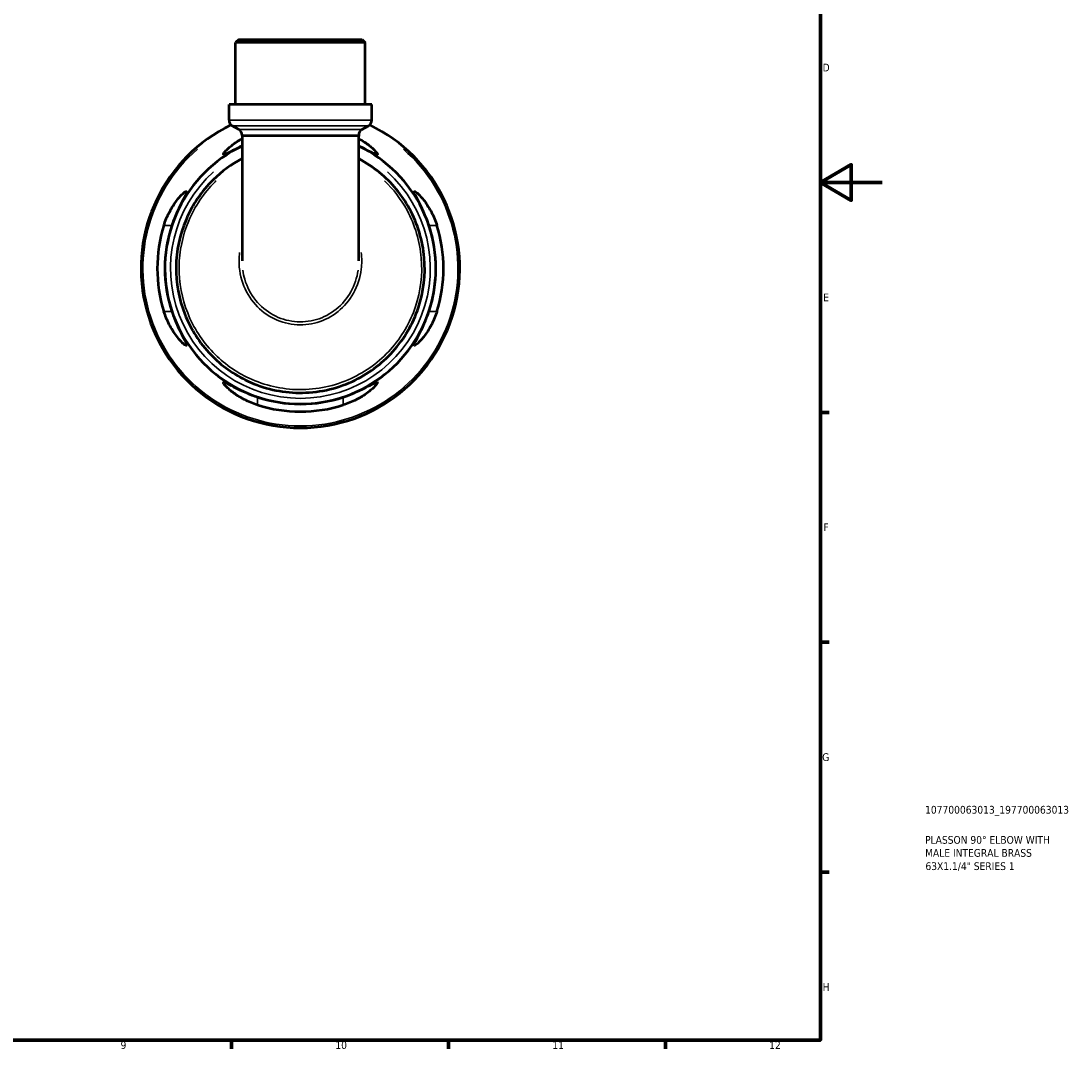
# Model space of a CAD drawing. Header units: millimetres. Extents: x 0 to 902, y 0 to 825.
# Tile 5 of 6: x 563 to 902, y 17 to 349. Entities that reach past the tile are written whole.
import ezdxf

# ---------------------------------------------------------------- set-up
doc = ezdxf.new("R2010")
doc.units = ezdxf.units.MM
for name, color, linetype, lineweight in [('Border (ISO)', 7, 'Continuous', 70), ('Title (ISO)', 7, 'Continuous', 50), ('Visible (ISO)', 7, 'Continuous', 50), ('Visible Narrow (ISO)', 7, 'Continuous', 35)]:
    doc.layers.add(name, color=color, linetype=linetype, lineweight=lineweight)
doc.styles.add('Note Text (ISO)', font='tahoma.ttf')

# ---------------------------------------------------------------- blocks, each defined once
blk = doc.blocks.new('Borders Default Border')
at = {"layer": 'Border (ISO)'}
for p, q in [((821, 222.75), (823.9, 222.75)), ((821, 148.5), (823.9, 148.5)), ((821, 74.25), (823.9, 74.25)), ((630.75, 20), (630.75, 17.1)), ((700.83, 20), (700.83, 17.1)), ((770.92, 20), (770.92, 17.1))]:
    blk.add_line(p, q, dxfattribs=at)
at = {"layer": 'Border (ISO)', "flags": 128}
for points in [[(20, 20), (20, 574), (821, 574), (821, 20), (20, 20)], [(841, 297), (821, 297), (831, 302.77), (831, 291.23), (821, 297)]]:
    blk.add_lwpolyline(points, dxfattribs=at)
at = {"layer": 'Border (ISO)', "color": 232, "true_color": 0xca0064, "char_height": 2.5, "attachment_point": 7, "style": 'Note Text (ISO)'}
for s, insert in [('D', (821.73, 332.88)), ('E', (821.94, 258.63)), ('F', (822, 184.38)), ('G', (821.61, 110.08)), ('H', (821.74, 35.88)), ('9', (594.88, 17.05)), ('10', (664.29, 17.05)), ('11', (734.37, 17.1)), ('12', (804.46, 17.1))]:
    blk.add_mtext(s, dxfattribs=dict(at, insert=insert))
blk = doc.blocks.new('Title Blocks ISO')
at = {"layer": 'Title (ISO)', "color": 232, "true_color": 0xca0064, "style": 'Note Text (ISO)'}
for tag, p in [('PART_NUMBER_001', (33.84, 73.13)), ('DESCRIPTION_001', (33.84, 63.4)), ('DESCRIPTION_002', (33.84, 59.19)), ('DESCRIPTION_003', (33.95, 54.91))]:
    blk.add_attdef(tag, p, '', height=2.5, dxfattribs=at)

msp = doc.modelspace()

# ---------------------------------------------------------------- linework, layer by layer
at = {"layer": 'Visible (ISO)'}
for p, q in [((633.074, 343.241), (632.044, 342.211)), ((633.074, 343.241), (672.924, 343.241)), ((672.924, 343.241), (673.954, 342.211)), ((673.954, 342.211), (632.044, 342.211)), ((632.044, 322.241), (632.044, 342.211)), ((673.954, 322.241), (673.954, 342.211)), ((676.05, 322.241), (629.949, 322.241)), ((629.949, 317.131), (629.949, 322.241)), ((676.05, 317.131), (676.05, 322.241)), ((633.11, 314.116), (630.979, 315.347)), ((634.14, 312.332), (634.14, 311.994)), ((671.859, 312.332), (671.859, 311.994)), ((672.889, 314.116), (675.02, 315.347)), ((634.14, 311.994), (634.14, 271.715)), ((671.859, 271.715), (671.859, 311.994))]:
    msp.add_line(p, q, dxfattribs=at)
for centre, radius, start, end in [((652.999, 269.241), 51.5, 115.77028, 64.22972), ((632.009, 317.131), 2.06, 180, 240), ((673.99, 317.131), 2.06, 300, 0), ((632.08, 312.332), 2.06, 0, 60), ((673.919, 312.332), 2.06, 120, 180), ((652.999, 269.241), 43.775, 115.52012, 64.47988), ((652.999, 269.241), 46.242, 162.5587, 197.4413), ((652.999, 269.241), 43.797, 161.55106, 198.44894), ((652.999, 269.241), 43.797, 341.55106, 18.44894), ((652.999, 269.241), 46.242, 342.5587, 17.4413), ((652.999, 269.241), 43.797, 251.55106, 288.44894), ((652.999, 269.241), 46.242, 252.5587, 287.4413)]:
    msp.add_arc(centre, radius, start, end, dxfattribs=at)
for points, knots in [([(634.14, 308.801), (633.654, 308.578), (633.188, 308.355), (631.57, 307.559), (630.549, 307.012), (629.222, 306.344), (628.799, 306.148), (628.287, 305.998), (628.155, 306.006), (628.086, 306.191), (628.17, 306.379), (628.627, 307.011), (629.1, 307.519), (630.574, 308.85), (631.713, 309.728), (633.4, 310.776), (633.764, 310.991), (634.14, 311.2)], [-3.329214, -3.329214, -3.329214, -3.329214, -3.1528344, -3.1528344, -2.6870541, -2.6870541, -2.3671762, -2.3671762, -2.108532, -2.108532, -1.8252568, -1.8252568, -1.4258803, -1.4258803, -0.8839262, -0.8839262, -0.7426906, -0.7426906, -0.7426906, -0.7426906]), ([(671.858, 311.2), (672.52, 310.831), (673.141, 310.448), (674.802, 309.334), (675.729, 308.59), (677.027, 307.387), (677.466, 306.901), (677.861, 306.316), (677.92, 306.148), (677.811, 305.997), (677.658, 306.005), (677.088, 306.195), (676.621, 306.419), (675.196, 307.145), (674.127, 307.715), (672.571, 308.469), (672.22, 308.635), (671.858, 308.801)], [-3.3960759, -3.3960759, -3.3960759, -3.3960759, -3.1474223, -3.1474223, -2.6762554, -2.6762554, -2.2793674, -2.2793674, -2.0020046, -2.0020046, -1.7409589, -1.7409589, -1.4086107, -1.4086107, -0.9362447, -0.9362447, -0.804748, -0.804748, -0.804748, -0.804748]), ([(634.14, 304.708), (630.711, 302.882), (627.546, 300.56), (621.07, 294.168), (618.082, 289.775), (613.997, 280.179), (612.901, 274.98), (612.764, 264.553), (613.724, 259.327), (617.557, 249.629), (620.429, 245.159), (627.462, 237.843), (631.544, 234.924), (641.175, 230.431), (646.85, 229.139), (658.474, 229.006), (664.417, 230.274), (674.747, 235.032), (679.219, 238.326), (686.554, 246.477), (689.389, 251.355), (692.837, 261.755), (693.486, 267.259), (692.55, 278.19), (690.919, 283.607), (685.826, 292.95), (682.521, 296.956), (676.504, 301.928), (674.245, 303.437), (671.858, 304.707)], [-7.365265, -7.365265, -7.365265, -7.365265, -7.0751432, -7.0751432, -6.6856958, -6.6856958, -6.2962671, -6.2962671, -5.906848, -5.906848, -5.5174316, -5.5174316, -5.1489096, -5.1489096, -4.7237733, -4.7237733, -4.2807469, -4.2807469, -3.8743708, -3.8743708, -3.4617545, -3.4617545, -3.0561203, -3.0561203, -2.6424382, -2.6424382, -2.2614426, -2.2614426, -2.059531, -2.059531, -2.059531, -2.059531]), ([(608.883, 283.101), (608.937, 283.271), (608.992, 283.44), (609.295, 284.339), (609.572, 285.055), (610.556, 287.313), (611.362, 288.742), (612.906, 291.044), (613.651, 291.971), (614.853, 293.269), (615.34, 293.708), (615.925, 294.103), (616.092, 294.162), (616.243, 294.053), (616.235, 293.9), (616.046, 293.33), (615.821, 292.863), (615.095, 291.438), (614.526, 290.369), (613.318, 287.878), (612.676, 286.435), (611.872, 284.316), (611.656, 283.711), (611.453, 283.101)], [-3.9594814, -3.9594814, -3.9594814, -3.9594814, -3.9060555, -3.9060555, -3.6739937, -3.6739937, -3.1474223, -3.1474223, -2.6762554, -2.6762554, -2.2793674, -2.2793674, -2.0020046, -2.0020046, -1.7409589, -1.7409589, -1.4086107, -1.4086107, -0.9362447, -0.9362447, -0.4420832, -0.4420832, -0.2484768, -0.2484768, -0.2484768, -0.2484768]), ([(694.545, 283.101), (694.541, 283.114), (694.537, 283.127), (694.268, 283.932), (693.982, 284.714), (693.11, 286.927), (692.485, 288.295), (691.317, 290.67), (690.77, 291.692), (690.102, 293.018), (689.906, 293.442), (689.756, 293.954), (689.764, 294.085), (689.948, 294.154), (690.137, 294.07), (690.769, 293.613), (691.277, 293.141), (692.608, 291.666), (693.485, 290.528), (695.047, 288.016), (695.747, 286.679), (696.627, 284.541), (696.887, 283.826), (697.115, 283.101)], [-3.8841418, -3.8841418, -3.8841418, -3.8841418, -3.8800695, -3.8800695, -3.6300511, -3.6300511, -3.1528344, -3.1528344, -2.6870541, -2.6870541, -2.3671762, -2.3671762, -2.108532, -2.108532, -1.8252568, -1.8252568, -1.4258803, -1.4258803, -0.8839262, -0.8839262, -0.4089083, -0.4089083, -0.179597, -0.179597, -0.179597, -0.179597]), ([(611.453, 255.381), (611.457, 255.368), (611.462, 255.355), (611.731, 254.551), (612.016, 253.769), (612.888, 251.555), (613.513, 250.187), (614.681, 247.813), (615.229, 246.791), (615.896, 245.464), (616.093, 245.041), (616.243, 244.529), (616.234, 244.397), (616.05, 244.329), (615.861, 244.412), (615.229, 244.869), (614.721, 245.342), (613.39, 246.816), (612.513, 247.955), (610.952, 250.467), (610.251, 251.804), (609.371, 253.941), (609.111, 254.656), (608.883, 255.381)], [-3.8841418, -3.8841418, -3.8841418, -3.8841418, -3.8800695, -3.8800695, -3.6300511, -3.6300511, -3.1528344, -3.1528344, -2.6870541, -2.6870541, -2.3671762, -2.3671762, -2.108532, -2.108532, -1.8252568, -1.8252568, -1.4258803, -1.4258803, -0.8839262, -0.8839262, -0.4089083, -0.4089083, -0.179597, -0.179597, -0.179597, -0.179597]), ([(697.115, 255.381), (697.062, 255.212), (697.007, 255.043), (696.704, 254.143), (696.427, 253.428), (695.442, 251.17), (694.637, 249.74), (693.092, 247.439), (692.348, 246.511), (691.145, 245.213), (690.659, 244.774), (690.074, 244.38), (689.906, 244.321), (689.755, 244.429), (689.763, 244.582), (689.952, 245.152), (690.177, 245.62), (690.903, 247.044), (691.473, 248.113), (692.68, 250.605), (693.322, 252.048), (694.126, 254.166), (694.342, 254.772), (694.545, 255.381)], [-3.9594814, -3.9594814, -3.9594814, -3.9594814, -3.9060555, -3.9060555, -3.6739937, -3.6739937, -3.1474223, -3.1474223, -2.6762554, -2.6762554, -2.2793674, -2.2793674, -2.0020046, -2.0020046, -1.7409589, -1.7409589, -1.4086107, -1.4086107, -0.9362447, -0.9362447, -0.4420832, -0.4420832, -0.2484768, -0.2484768, -0.2484768, -0.2484768]), ([(639.139, 225.125), (638.97, 225.179), (638.801, 225.234), (637.901, 225.537), (637.186, 225.814), (634.928, 226.798), (633.498, 227.604), (631.197, 229.148), (630.269, 229.893), (628.971, 231.095), (628.532, 231.582), (628.138, 232.167), (628.079, 232.334), (628.187, 232.485), (628.34, 232.477), (628.91, 232.288), (629.378, 232.063), (630.802, 231.337), (631.871, 230.768), (634.362, 229.56), (635.805, 228.919), (637.924, 228.114), (638.53, 227.898), (639.139, 227.695)], [-3.9594814, -3.9594814, -3.9594814, -3.9594814, -3.9060555, -3.9060555, -3.6739937, -3.6739937, -3.1474223, -3.1474223, -2.6762554, -2.6762554, -2.2793674, -2.2793674, -2.0020046, -2.0020046, -1.7409589, -1.7409589, -1.4086107, -1.4086107, -0.9362447, -0.9362447, -0.4420832, -0.4420832, -0.2484768, -0.2484768, -0.2484768, -0.2484768]), ([(666.859, 227.695), (666.872, 227.699), (666.885, 227.704), (667.69, 227.973), (668.472, 228.258), (670.685, 229.13), (672.053, 229.755), (674.428, 230.923), (675.45, 231.471), (676.776, 232.138), (677.2, 232.335), (677.712, 232.485), (677.843, 232.476), (677.912, 232.292), (677.828, 232.103), (677.371, 231.471), (676.899, 230.964), (675.424, 229.632), (674.286, 228.755), (671.774, 227.194), (670.437, 226.493), (668.299, 225.613), (667.584, 225.353), (666.859, 225.125)], [-3.8841418, -3.8841418, -3.8841418, -3.8841418, -3.8800695, -3.8800695, -3.6300511, -3.6300511, -3.1528344, -3.1528344, -2.6870541, -2.6870541, -2.3671762, -2.3671762, -2.108532, -2.108532, -1.8252568, -1.8252568, -1.4258803, -1.4258803, -0.8839262, -0.8839262, -0.4089083, -0.4089083, -0.179597, -0.179597, -0.179597, -0.179597])]:
    msp.add_open_spline(points, degree=3, knots=knots, dxfattribs=at)
at = {"layer": 'Visible Narrow (ISO)'}
for p, q in [((630.232, 317.131), (675.766, 317.131)), ((674.749, 315.347), (631.25, 315.347)), ((633.355, 314.116), (672.644, 314.116)), ((671.626, 312.332), (634.372, 312.332)), ((634.372, 311.994), (671.626, 311.994)), ((609.012, 283.101), (611.325, 283.101)), ((694.674, 283.101), (696.987, 283.101)), ((611.325, 255.381), (609.012, 255.381)), ((696.987, 255.381), (694.674, 255.381)), ((639.139, 225.254), (639.139, 227.567)), ((666.859, 227.567), (666.859, 225.254))]:
    msp.add_line(p, q, dxfattribs=at)
for radius, start, end in [(50.897, 130.83936, 49.16064), (41.972, 132.03063, 47.96937)]:
    msp.add_arc((652.999, 269.241), radius, start, end, dxfattribs=at)
for points, knots in [([(680.184, 297.569), (683.074, 294.78), (685.534, 291.547), (690.024, 283.262), (691.602, 277.971), (692.495, 267.304), (691.853, 261.937), (688.477, 251.801), (685.708, 247.049), (678.551, 239.11), (674.192, 235.904), (664.124, 231.272), (658.333, 230.038), (647.008, 230.167), (641.478, 231.425), (632.092, 235.799), (628.113, 238.641), (621.252, 245.765), (618.448, 250.119), (614.698, 259.57), (613.754, 264.665), (613.868, 274.838), (614.926, 279.914), (618.892, 289.293), (621.799, 293.593), (625.548, 297.313), (625.681, 297.442), (625.814, 297.57)], [2.3355332, 2.3355332, 2.3355332, 2.3355332, 2.6424382, 2.6424382, 3.0561203, 3.0561203, 3.4617545, 3.4617545, 3.8743708, 3.8743708, 4.2807469, 4.2807469, 4.7237733, 4.7237733, 5.1489096, 5.1489096, 5.5174316, 5.5174316, 5.906848, 5.906848, 6.2962671, 6.2962671, 6.6856958, 6.6856958, 7.0751432, 7.0751432, 7.0892632, 7.0892632, 7.0892632, 7.0892632]), ([(633.345, 274.395), (633.325, 274.232), (633.306, 274.07), (632.999, 271.076), (633.252, 268.186), (634.833, 262.859), (636.11, 260.41), (639.455, 256.289), (641.488, 254.592), (646, 252.15), (648.465, 251.384), (653.484, 250.857), (656.034, 251.089), (660.879, 252.512), (663.168, 253.71), (667.182, 256.919), (668.888, 258.95), (671.483, 263.604), (672.331, 266.248), (672.884, 270.758), (672.877, 272.59), (672.652, 274.394)], [-1.6848046, -1.6848046, -1.6848046, -1.6848046, -1.6608826, -1.6608826, -1.244989, -1.244989, -0.8489269, -0.8489269, -0.4690357, -0.4690357, -0.0984465, -0.0984465, 0.2692608, 0.2692608, 0.6401623, 0.6401623, 1.0208316, 1.0208316, 1.4190089, 1.4190089, 1.6847893, 1.6847893, 1.6847893, 1.6847893]), ([(671.64, 268.671), (671.286, 266.229), (670.496, 263.856), (668.093, 259.542), (666.47, 257.609), (662.656, 254.554), (660.482, 253.415), (655.881, 252.062), (653.459, 251.841), (648.694, 252.342), (646.353, 253.071), (642.067, 255.394), (640.135, 257.009), (636.953, 260.933), (635.737, 263.268), (634.715, 266.706), (634.502, 267.682), (634.359, 268.67)], [-1.397387, -1.397387, -1.397387, -1.397387, -1.0208316, -1.0208316, -0.6401623, -0.6401623, -0.2692608, -0.2692608, 0.0984465, 0.0984465, 0.4690357, 0.4690357, 0.8489269, 0.8489269, 1.244989, 1.244989, 1.3973949, 1.3973949, 1.3973949, 1.3973949])]:
    msp.add_open_spline(points, degree=3, knots=knots, dxfattribs=at)

# ---------------------------------------------------------------- block references
msp.add_blockref('Borders Default Border', (0, 0))
msp.add_blockref('Title Blocks ISO', (821, 20)).add_auto_attribs({'PART_NUMBER_001': '107700063013_197700063013', 'DESCRIPTION_001': 'PLASSON 90° ELBOW WITH', 'DESCRIPTION_002': 'MALE INTEGRAL BRASS', 'DESCRIPTION_003': '63X1.1/4" SERIES 1'})

doc.saveas('drawing.dxf')
